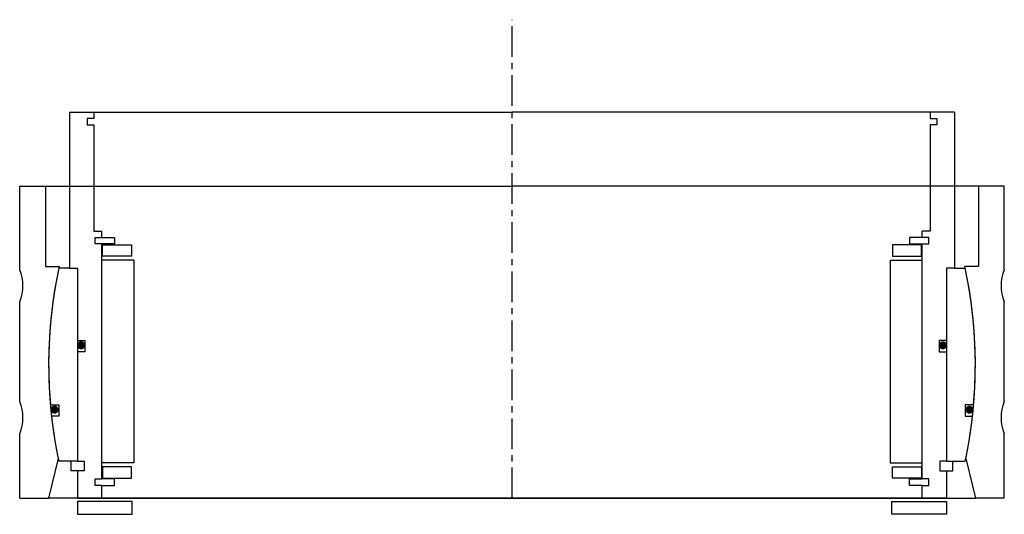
# Model space of a CAD drawing. Header units: millimetres. Extents: x -153 to 153, y -5 to 149.
import ezdxf

# ---------------------------------------------------------------- set-up
doc = ezdxf.new("R2010")
doc.units = ezdxf.units.MM
doc.header["$LTSCALE"] = 0.3
doc.header["$MEASUREMENT"] = 0
doc.linetypes.add('CENTER', pattern=[50.8, 31.75, -6.35, 6.35, -6.35])
doc.layers.get('0').update_dxf_attribs({"linetype": 'CONTINUOUS'})
doc.layers.add('Center', color=1, linetype='CENTER')

# ---------------------------------------------------------------- blocks, each defined once
blk = doc.blocks.new('house4S230')
for p, q in [((-153, 29.5), (-153, 55.5)), ((-153, 55.5), (-145, 55.5)), ((-145, 55.5), (0, 55.5)), ((-145, 55.5), (-145, 30.5)), ((145, 55.5), (0, 55.5)), ((145, 55.5), (145, 30.5)), ((153, 55.5), (145, 55.5)), ((153, 29.5), (153, 55.5)), ((-145, 30.5), (-140.73, 30.5)), ((145, 30.5), (140.73, 30.5)), ((-153, -11.5), (-153, 19.5)), ((153, -11.5), (153, 19.5)), ((-153, -41.5), (-153, -21.5)), ((153, -41.5), (153, -21.5)), ((-141.02, -29.15), (-144, -41.5)), ((141.02, -29.15), (144, -41.5)), ((-153, -41.5), (-144, -41.5)), ((0, -41.5), (-144, -41.5)), ((0, -41.5), (144, -41.5)), ((153, -41.5), (144, -41.5))]:
    blk.add_line(p, q)
for centre, radius, start, end in [((-165, 24.5), 13, 337.3801, 22.6199), ((0, 0), 144, 167.7718, 191.6795), ((0, 0), 144, 348.3205, 12.2282), ((165, 24.5), 13, 157.3801, 202.6199), ((-165, -16.5), 13, 337.3801, 22.6199), ((165, -16.5), 13, 157.3801, 202.6199)]:
    blk.add_arc(centre, radius, start, end)
blk = doc.blocks.new('innerhouse-4S235')
for p, q in [((-137.5, 78.5), (-137.5, 30)), ((-137.5, 78.5), (-130, 78.5)), ((-130, 76.5), (-132, 76.5)), ((-132, 76.5), (-132, 74.5)), ((-130, 78.5), (0, 78.5)), ((-130, 78.5), (-130, 76.5)), ((130, 78.5), (0, 78.5)), ((137.5, 78.5), (130, 78.5)), ((130, 78.5), (130, 76.5)), ((130, 76.5), (132, 76.5)), ((132, 76.5), (132, 74.5)), ((137.5, 78.5), (137.5, 30)), ((-132, 74.5), (-130, 74.5)), ((-130, 74.5), (-130, 41.5)), ((130, 74.5), (130, 41.5)), ((132, 74.5), (130, 74.5)), ((-130, 41.5), (-127.5, 41.5)), ((-127.5, 39.5), (-127.5, 41.5)), ((130, 41.5), (127.5, 41.5)), ((127.5, 39.5), (127.5, 41.5)), ((-129.5, 39.5), (-127.5, 39.5)), ((-129.5, 37.5), (-129.5, 39.5)), ((-127.5, 37.5), (-129.5, 37.5)), ((-127.5, 39.5), (-123.5, 39.5)), ((-127.5, -35.5), (-127.5, 37.5)), ((-123.5, 37.5), (-127.5, 37.5)), ((-127.25, 37.25), (-118.25, 37.25)), ((-127.25, 33.75), (-127.25, 37.25)), ((-123.5, 39.5), (-123.5, 37.5)), ((-118.25, 37.25), (-118.25, 33.75)), ((127.25, 37.25), (118.25, 37.25)), ((118.25, 37.25), (118.25, 33.75)), ((123.5, 39.5), (123.5, 37.5)), ((127.5, 39.5), (123.5, 39.5)), ((123.5, 37.5), (127.5, 37.5)), ((127.25, 33.75), (127.25, 37.25)), ((129.5, 39.5), (127.5, 39.5)), ((127.5, 37.5), (129.5, 37.5)), ((127.5, -35.5), (127.5, 37.5)), ((129.5, 37.5), (129.5, 39.5)), ((-118.25, 33.75), (-127.25, 33.75)), ((118.25, 33.75), (127.25, 33.75)), ((-117.5, 32.5), (-127.5, 32.5)), ((-117.5, 32.5), (-117.5, -30.5)), ((117.5, 32.5), (117.5, -30.5)), ((117.5, 32.5), (127.5, 32.5)), ((-137.5, 30), (-140.84, 30)), ((-137.5, 30), (-135, 30)), ((-135, 30), (-135, -30)), ((-135, 30), (-135, 7.5)), ((135, 30), (135, -30)), ((135, 30), (135, 7.5)), ((137.5, 30), (135, 30)), ((137.5, 30), (140.84, 30)), ((-135, 7.5), (-132.8, 7.5)), ((-132.8, 7.5), (-132.8, 4)), ((132.8, 7.5), (132.8, 4)), ((135, 7.5), (132.8, 7.5)), ((-135, 4), (-135, -30)), ((-132.8, 4), (-135, 4)), ((132.8, 4), (135, 4)), ((135, 4), (135, -30)), ((-143.46, -12.5), (-140.88, -12.5)), ((-140.88, -12.5), (-140.88, -16)), ((143.46, -12.5), (140.88, -12.5)), ((140.88, -12.5), (140.88, -16)), ((-140.88, -16), (-143.11, -16)), ((140.88, -16), (143.11, -16)), ((-135, -30), (-140.84, -30)), ((-137, -33), (-137, -30)), ((-135, -30), (-133, -30)), ((-133, -30), (-133, -33)), ((-117.5, -30.5), (-127.5, -30.5)), ((117.5, -30.5), (127.5, -30.5)), ((135, -30), (133, -30)), ((133, -30), (133, -33)), ((135, -30), (140.84, -30)), ((137, -33), (137, -30)), ((-135, -33), (-137, -33)), ((-135, -33), (-135, -41.5)), ((-133, -33), (-135, -33)), ((-118.25, -31.75), (-127.25, -31.75)), ((-127.25, -31.75), (-127.25, -35.25)), ((-118.25, -35.25), (-118.25, -31.75)), ((118.25, -31.75), (127.25, -31.75)), ((118.25, -35.25), (118.25, -31.75)), ((127.25, -31.75), (127.25, -35.25)), ((133, -33), (135, -33)), ((135, -33), (135, -41.5)), ((135, -33), (137, -33)), ((-129.5, -35.5), (-127.5, -35.5)), ((-129.5, -37.5), (-129.5, -35.5)), ((-123.5, -35.5), (-127.5, -35.5)), ((-127.25, -35.25), (-118.25, -35.25)), ((-123.5, -37.5), (-123.5, -35.5)), ((127.25, -35.25), (118.25, -35.25)), ((123.5, -35.5), (127.5, -35.5)), ((123.5, -37.5), (123.5, -35.5)), ((129.5, -35.5), (127.5, -35.5)), ((129.5, -37.5), (129.5, -35.5)), ((-127.5, -37.5), (-129.5, -37.5)), ((-127.5, -41.5), (-127.5, -37.5)), ((-127.5, -37.5), (-123.5, -37.5)), ((127.5, -37.5), (123.5, -37.5)), ((127.5, -37.5), (129.5, -37.5)), ((127.5, -41.5), (127.5, -37.5)), ((-135, -41.5), (-127.5, -41.5)), ((-118, -42.5), (-135, -42.5)), ((-135, -42.5), (-135, -46.5)), ((-127.5, -41.5), (0, -41.5)), ((-118, -46.5), (-118, -42.5)), ((127.5, -41.5), (0, -41.5)), ((118, -42.5), (135, -42.5)), ((118, -46.5), (118, -42.5)), ((135, -41.5), (127.5, -41.5)), ((135, -42.5), (135, -46.5)), ((-135, -46.5), (-118, -46.5)), ((135, -46.5), (118, -46.5))]:
    blk.add_line(p, q)
at = {"const_width": 1.2}
for points in [[(-133.26, 6, -1), (-134.56, 6, -1)], [(133.26, 6, 1), (134.56, 6, 1)], [(-141.5, -14, -1), (-142.8, -14, -1)], [(141.5, -14, 1), (142.8, -14, 1)]]:
    blk.add_lwpolyline(points, format="xyb", close=True, dxfattribs=at)
for start, end in [(167.9753, 184.9799), (355.0201, 12.0247), (186.3794, 192.0247), (347.9753, 353.6206)]:
    blk.add_arc((0, 0), 144, start, end)
at = {"layer": 'Center'}
blk.add_line((0, -41.5), (0, 107.19), dxfattribs=at)

msp = doc.modelspace()

# ---------------------------------------------------------------- block references
for name in ['innerhouse-4S235', 'house4S230']:
    msp.add_blockref(name, (0, 41.5))

doc.saveas('drawing.dxf')
